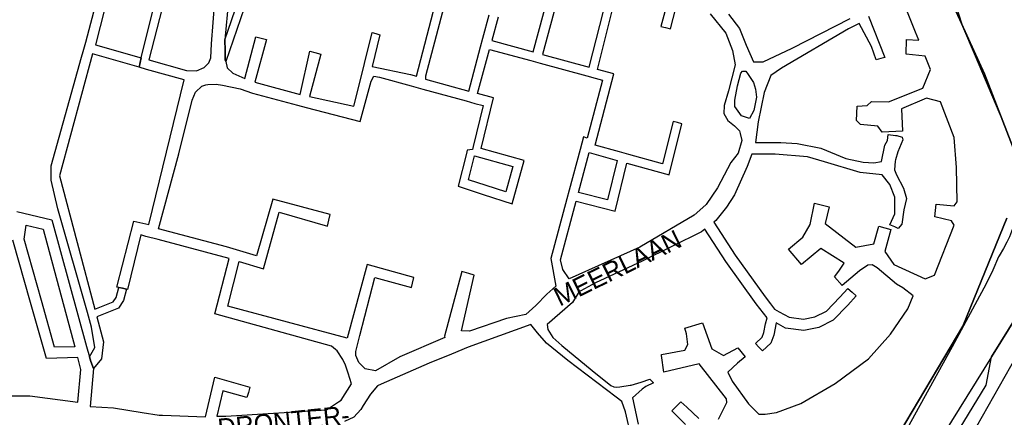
# Model space of a CAD drawing. Header units: metres. Extents: x 89872 to 99175, y 455036 to 468911.
# Tile 130 of 196: x 95043 to 95569, y 465362 to 465574. Entities that reach past the tile are written whole.
import ezdxf
from ezdxf.enums import TextEntityAlignment as Align

# ---------------------------------------------------------------- set-up
doc = ezdxf.new("R2010")
doc.units = ezdxf.units.M
for name, color, linetype in [('Gemeentegrenzen', 7, 'KG-GEMEENTE'), ('Straatnamen', 7, 'Continuous'), ('Wegdeel doorgaand', 1, 'Continuous')]:
    doc.layers.add(name, color=color, linetype=linetype)
doc.layers.add('Waterdeel', color=7, linetype='Continuous', true_color=0x00aaff)
doc.layers.add('Wegdeel', color=7, linetype='Continuous', true_color=0x9a9a9a)
doc.linetypes.add('KG-GEMEENTE', pattern='A,1,-2.25,[5,NLCS.SHX,S=1,R=0,X=0,Y=0],-2.25', length=5.5)

msp = doc.modelspace()

# ---------------------------------------------------------------- linework, layer by layer
at = {"layer": 'Gemeentegrenzen', "flags": 128}
msp.add_lwpolyline([(91985.81, 461811.85), (91972.57, 462039.53), (91971.6, 462056.3), (91967.49, 462128.63), (91962.83, 462210.97), (91960.34, 462254.93), (91958.38, 462287.72), (91957.54, 462303.5), (91953.25, 462376.82), (91949.07, 462450.57), (91945.57, 462510.65), (91945.53, 462511.41), (91944.05, 462536.8), (91939.65, 462613.05), (91939.1, 462623.35), (91938.57, 462631.45), (91938.23, 462636.98), (91937.67, 462642.89), (91936.85, 462652.09), (91936.52, 462654.38), (91935.98, 462657.99), (91935.33, 462663.56), (91934.45, 462669.41), (91933.8, 462674.81), (91933.05, 462679.59), (91932.12, 462684.85), (91931.02, 462690.8), (91930.09, 462696.64), (91928.92, 462701.54), (91927.67, 462706.73), (91926.53, 462711.8), (91925.24, 462717.4), (91923.73, 462722.43), (91922.33, 462727.7), (91920.92, 462732.71), (91919.31, 462738.23), (91915.52, 462749.56), (91913.84, 462754.96), (91910.59, 462763.16), (91900, 462756.63), (91894.27, 462753.1), (91893.41, 462752.56), (91893.08, 462752.35), (91884, 462746.62), (91876.06, 462741.71), (91871.9, 462739.14), (91859.4, 462731.41), (91857.07, 462730.38), (91854.17, 462729.67), (91840.7, 462727.72), (91801.69, 462720.65), (91743.12, 462709.89), (91742.28, 462716.24), (91723.98, 462713.51), (91721.47, 462713.14), (91720.03, 462712.92), (91719.53, 462715.26), (91717.01, 462726.9), (91710.31, 462748.15), (91708.08, 462760.41), (91708.41, 462802.88), (91701.05, 462801.8), (91700.15, 462801.67), (91694.18, 462809.59), (91686.69, 462814.41), (91673.3, 462814.88), (91656.6, 462811.35), (91643.73, 462809.01), (91625.38, 462808.56), (91618.79, 462800.58), (91616.38, 462798.02), (91547.8, 462797.16), (91535.89, 462797.01), (91533.97, 462796.98), (91532.91, 462796.98), (91492.23, 462796.74), (91467.4, 462766.42), (91427.24, 462713.3), (91393.47, 462668.65), (91384.92, 462657.34), (91345.12, 462601.61), (91322.75, 462570.28), (91311.3, 462554.1), (91298.16, 462535.1), (91240.59, 462451.23), (91199.39, 462390.97), (91179.79, 462362.29), (91160.33, 462333.57), (91116.85, 462270.02), (91100.95, 462246.71), (91075.23, 462209.11), (91051.88, 462174.92), (91033.16, 462147.46), (91019.52, 462127.52), (90993.15, 462089.17), (90959.24, 462039.53), (90924.92, 461989.3), (90854.66, 461891.45), (90848.48, 461882.28), (90843.78, 461875.03), (90834.61, 461861.6), (90817.06, 461835.96), (90811.97, 461836.6), (90802.84, 461837.74), (90801.07, 461837.96), (90760.92, 461842.97), (90699.32, 461850.65), (90696.92, 461850.95), (90695.83, 461851.08), (90678.28, 461853.27), (90675.91, 461853.57), (90672.92, 461853.94), (90670.47, 461854.25), (90666.84, 461854.7), (90664.35, 461855.01), (90664.01, 461855.05), (90609.06, 461861.91), (90479.28, 461799.79), (90472.29, 461804.82), (90462.06, 461812.15), (90453.36, 461818.46), (90438.82, 461828.9), (90419.02, 461844.35), (90421.38, 461847.24), (90429.77, 461949.31), (90429.54, 461950.1), (90406.8, 462028.72), (90405.32, 462036.59), (90404.76, 462039.53), (90393.73, 462098.21), (90392.3, 462105.79), (90384.04, 462159.12), (90392.42, 462305.56), (90391.99, 462305.98), (90370.47, 462327.07), (90399.99, 462360.63), (90422.7, 462386.62), (90434.72, 462401.41), (90436.55, 462403.6), (90435.45, 462404.75), (90419.84, 462421.08), (90403.64, 462438.52), (90393.79, 462449.24), (90393.71, 462449.33), (90386.15, 462467.2), (90374.47, 462495.6), (90363.46, 462525.49), (90355.96, 462545.83), (90348.73, 462563.94), (90333.81, 462601.31), (90333.12, 462603.04), (90318.97, 462638.48), (90318.87, 462638.7), (90313.58, 462651.96), (90281.92, 462735.54), (90267.14, 462773.68), (90265.29, 462797.2), (90265.01, 462800.73), (90264.77, 462803.83), (90264.66, 462805.22), (90240.77, 462869.48), (90208.47, 462948.15), (90171.15, 463039.41), (90171.1, 463039.53), (90162.16, 463061.39), (90153.37, 463082.88), (90133.53, 463130.56), (90133.48, 463130.7), (90126.29, 463147.97), (90105.85, 463197.09), (90105.84, 463197.12), (90102.3, 463205.62), (90099.75, 463211.73), (90114.01, 463299.45), (90115.39, 463307.17), (90116.59, 463313.87), (90117.35, 463318.08), (90126.99, 463371.94), (90167.36, 463420.21), (90209.48, 463471.04), (90213.6, 463476.02), (90245.14, 463510.53), (90303.59, 463572.17), (90304.37, 463573), (90450.55, 463727.19), (90461.14, 463738.35), (90463.31, 463740.64), (90464.72, 463742.71), (90536.27, 463847.55), (90538.65, 463851.04), (90562.43, 463885.88), (90582.05, 463914.68), (90599.47, 463940.24), (90600.86, 463942.28), (90601.04, 463942.55), (90640.85, 464000.98), (90667.03, 464039.53), (90691.97, 464076.25), (90692.05, 464076.37), (90694.18, 464079.51), (90701.12, 464089.5), (90701.18, 464089.58), (90702.2, 464091.09), (90703.4, 464092.85), (90714.67, 464109.44), (90725.77, 464125.78), (90726.72, 464127.19), (90740.2, 464147.04), (90762.73, 464180.92), (90765.08, 464184.57), (90771, 464193.76), (90771.42, 464193.23), (90806.89, 464250.06), (90799.19, 464267.98), (90793.58, 464280.07), (90804.61, 464284.92), (90803.81, 464286.83), (90821.67, 464318.03), (90833.48, 464340.07), (90842.17, 464363.91), (90849.47, 464388.53), (90850.9, 464396.71), (90858.13, 464437.99), (90858.63, 464440.87), (90862.59, 464497.94), (90866.13, 464525.28), (90871.25, 464551.16), (90878.53, 464576.98), (90885.23, 464600.76), (90894.69, 464624.16), (90916.23, 464670.78), (90923.29, 464685), (90927.38, 464693.22), (90938.43, 464709.97), (90941.09, 464714), (90957.05, 464733.72), (90973.35, 464753.19), (90989.85, 464772.53), (91044.92, 464827.73), (91063.03, 464849.21), (91079.63, 464871.08), (91092.42, 464893.28), (91103.51, 464916.81), (91112.67, 464940.33), (91120.29, 464963.85), (91127, 464987.97), (91139, 465039.53), (91144.01, 465061.06), (91152.55, 465098.5), (91157.84, 465121.7), (91161.11, 465136.01), (91167.76, 465165.19), (91172.72, 465186.93), (91274.16, 465169.82), (91278.87, 465168.92), (91306.94, 465164.19), (91332.25, 465159.92), (91370.23, 465153.71), (91556.5, 465122.29), (91557.9, 465122.05), (91558.32, 465121.98), (91871.9, 465069.08), (91922.03, 465060.62), (92028.58, 465042.86), (92029.05, 465042.78), (92039.59, 465041.01), (92042.01, 465042.88), (92058.73, 465054.97), (92061.16, 465057.23), (92072.53, 465074.55), (92088.56, 465098.55), (92080.97, 465168.59), (92067.81, 465290.11), (92105.28, 465350.83), (92113.42, 465364.09), (92113.85, 465364.8), (92156.87, 465434.93), (92230.87, 465530.04), (92308.96, 465565.35), (92325.03, 465572.62), (92358.36, 465534.34), (92375.52, 465545.73), (92376.91, 465547.36), (92384.66, 465556.46), (92397.29, 465571.45), (92416.04, 465593.91), (92432.88, 465613.69), (92464.88, 465651.21), (92497.86, 465688.87), (92505.83, 465697.44), (92511.57, 465704.12), (92521.66, 465716.37), (92529.98, 465726.8), (92537.61, 465736.36), (92552.63, 465755.02), (92556.4, 465759.68), (92562.83, 465767.63), (92569.99, 465776.31), (92574, 465780.59), (92577.23, 465784.05), (92588.96, 465795.43), (92608.34, 465813.96), (92622.92, 465827.43), (92631.95, 465835.5), (92640.36, 465842.9), (92646.72, 465848.4), (92649.67, 465851.09), (92655.38, 465856.57), (92659.68, 465860.77), (92669.91, 465871.24), (92675.75, 465876.86), (92679.79, 465880.73), (92688.17, 465888.52), (92695.01, 465895.69), (92697.26, 465898.27), (92704.75, 465907.62), (92710.44, 465915.75), (92715.48, 465923.91), (92725.57, 465940.5), (92746.28, 465971.18), (92753.8, 465982.23), (92759.43, 465990.23), (92765.7, 465998.94), (92769.21, 466003.16), (92773.77, 466008.49), (92780.83, 466016.17), (92794.83, 466030.97), (92802.6, 466039.51), (92802.62, 466039.53), (92809.88, 466047.53), (92816.37, 466054.82), (92821.82, 466061.33), (92828.63, 466069.34), (92835.92, 466079.06), (92842.64, 466088.4), (92855.4, 466105.33), (92855.72, 466105.42), (92856.2, 466105.49), (92856.58, 466105.48), (92857, 466105.46), (92857.27, 466105.4), (92857.62, 466105.29), (92857.92, 466105.17), (92858.19, 466105.04), (92858.49, 466104.84), (92859.04, 466104.43), (92861.97, 466101.77), (92865.72, 466098.37), (92920.24, 466048.9), (92924.01, 466045.52), (92930.57, 466039.62), (92998.61, 466101.64), (93005.84, 466108.13), (93007.72, 466106.77), (93009.32, 466105.61), (93030.87, 466090.03), (93065.85, 466064.82), (93100.67, 466039.53), (93102.63, 466038.11), (93109.36, 466033.25), (93110.1, 466034.21), (93306.23, 465895.87), (93359.76, 465857.43), (93435.05, 465802.05), (93442.08, 465801.87), (93443.29, 465801.85), (93453.92, 465801.63), (93457.86, 465939.66), (93469.43, 465939.2), (93472.19, 465939.09), (93475.38, 465938.96), (93481.54, 465938.72), (93483.27, 465938.65), (93484.14, 465938.62), (93485.57, 465938.11), (93486.41, 465937.57), (93494.85, 465922.09), (93504.14, 465904.63), (93508.62, 465897.95), (93513.13, 465894.34), (93520.95, 465889.78), (93530.99, 465883.82), (93532.52, 465882.69), (93535.59, 465878.57), (93538.2, 465872.98), (93542.8, 465865.6), (93545.32, 465862.19), (93550.73, 465857.44), (93558, 465851.82), (93581.85, 465842.2), (93589.8, 465836.36), (93596, 465832.33), (93604.61, 465824.42), (93611.17, 465817.58), (93626.64, 465799), (93639.91, 465783.23), (93651.14, 465769.83), (93670.29, 465745.71), (93684.46, 465727.85), (93694.85, 465714.77), (93712.32, 465692.69), (93728.2, 465671.99), (93747.98, 465645.79), (93761.04, 465629.12), (93766.29, 465628.08), (93771.39, 465626.55), (93776.82, 465625.79), (93788.1, 465624.27), (93792.4, 465621.55), (93838.86, 465642.65), (93852.5, 465660.67), (93871.9, 465686.31), (93875.58, 465691.17), (93878.32, 465694.79), (93890.16, 465710.98), (93902.12, 465728.33), (93905.89, 465733.99), (93919.17, 465753.96), (93935.19, 465778.88), (93943.9, 465792.43), (93948.65, 465800.04), (93970.06, 465836.53), (93970.54, 465837.4), (93971.35, 465838.89), (93989.07, 465871.24), (93993.85, 465879.98), (94010.83, 465914.78), (94036.3, 465967.7), (94036.96, 465969.06), (94053.84, 466007.74), (94056.01, 466013.14), (94057.82, 466017.96), (94065.93, 466039.53), (94071.93, 466055.52), (94073.83, 466060.66), (94078.67, 466074.57), (94085.46, 466094.06), (94093.55, 466118.42), (94094.92, 466122.53), (94102.3, 466146.15), (94103.67, 466150.8), (94110.42, 466174.94), (94113.71, 466186.71), (94121.68, 466216.88), (94125.59, 466232.1), (94127.77, 466240.59), (94137.96, 466288.64), (94144.53, 466331.52), (94144.93, 466334.98), (94145.41, 466339.09), (94145.82, 466342.66), (94151.42, 466390.75), (94153.23, 466390.7), (94157.6, 466460.9), (94159.9, 466526.21), (94159.35, 466560.42), (94158.49, 466578.41), (94170.96, 466578.54), (94209.06, 466578.94), (94214.84, 466579), (94215.89, 466579.01), (94219.52, 466579.05), (94240.71, 466579.18), (94241.51, 466579.18), (94263.35, 466579.32), (94263.77, 466579.32), (94282.32, 466579.43), (94323.27, 466579.65), (94379.32, 466580.31), (94401.36, 466585.53), (94402.65, 466586.01), (94419.81, 466593.87), (94424.57, 466597.31), (94434.77, 466604.54), (94443.71, 466610.91), (94446.73, 466613.07), (94447.21, 466613.41), (94452.88, 466617.46), (94455.64, 466618.85), (94468.76, 466625.48), (94489.19, 466633.87), (94509.41, 466639.35), (94528.78, 466642.95), (94558.66, 466645.13), (94568.59, 466644.46), (94591.46, 466642.45), (94597.53, 466641.07), (94607.95, 466639.18), (94627.5, 466635), (94700, 466615.5), (94735, 466606.5), (94916, 466566.5), (94919.73, 466565.74), (94955, 466558.5), (94960.94, 466557.34), (94964.2, 466556.71), (94965.83, 466558.34), (94967.61, 466560.24), (95049.67, 466540.64), (95076.19, 466534.31), (95121, 466523.72), (95162.95, 466513.62), (95181.07, 466509.25), (95206.54, 466503.31), (95252.02, 466491.75), (95295.53, 466480.7), (95302.45, 466479.13), (95324.97, 466472.76), (95370.65, 466460.17), (95399.23, 466452.31), (95479.68, 466427.72), (95495.6, 466422.85), (95497.02, 466422.44), (95500.31, 466421.48), (95521.54, 466414.36), (95521.72, 466414.3), (95578.37, 466395.31), (95578.38, 466395.16), (95578.82, 466390.43), (95579.2, 466386.47), (95579.25, 466385.66), (95579.74, 466378.15), (95579.76, 466373.01), (95579.77, 466370.42), (95579.73, 466368.56), (95579.7, 466366.73), (95579.55, 466358.34), (95579.25, 466356.16), (95579.19, 466355.76), (95578.88, 466353.52), (95578.85, 466353.31), (95576.38, 466342.92), (95574.98, 466330.93), (95574.45, 466318.83), (95574.73, 466296.11), (95575.17, 466266.8), (95575.16, 466263.45), (95574.33, 466256.64), (95572.45, 466246.32), (95570.27, 466235.69), (95567.02, 466224.62), (95557.98, 466194.3), (95552.98, 466177.27), (95549.34, 466166.34), (95547.1, 466160.72), (95545.34, 466154.12), (95542, 466138.28), (95539.78, 466125.62), (95539.36, 466123.58), (95537.12, 466114.76), (95535.79, 466105.96), (95534.78, 466098.22), (95534.13, 466088.41), (95533.79, 466082.76), (95533.54, 466078.91), (95530.66, 466058.4), (95529.12, 466043.77), (95528.98, 466039.53), (95528.97, 466039.12), (95530.32, 466010.37), (95530.62, 466007.24), (95531.17, 466003.97), (95531.78, 466000.6), (95540.13, 465977.94), (95544.77, 465965.04), (95546.23, 465960.02), (95549.07, 465951.74), (95550.04, 465947.53), (95550.97, 465942.66), (95552.42, 465934.03), (95552.68, 465931.95), (95553.53, 465925.61), (95554.12, 465921.5), (95556.73, 465908.18), (95558.94, 465897.06), (95560.33, 465890.16), (95561.4, 465883.69), (95562.18, 465878.87), (95562.57, 465875.79), (95562.89, 465866.79), (95563.3, 465854.63), (95563.55, 465848.28), (95563.55, 465843.26), (95563.6, 465835.56), (95563.61, 465832.46), (95563.31, 465827.46), (95562.96, 465822.22), (95562.3, 465816.61), (95561.77, 465812.67), (95560.32, 465803.53), (95559.52, 465798.89), (95558.78, 465795.56), (95553.78, 465772.56), (95551.91, 465764.15), (95550.5, 465757.21), (95548.74, 465750.32), (95547.3, 465744.37), (95546.46, 465740.94), (95543.92, 465732.87), (95540.23, 465722.02), (95539.71, 465720.56), (95539.09, 465716.02), (95538.47, 465711.26), (95536.77, 465702.24), (95527.92, 465670.67), (95527.84, 465668.95), (95527.7, 465667.03), (95528.82, 465658.18), (95531.91, 465635.75), (95537.16, 465601.96), (95537.52, 465600), (95537.96, 465597.87), (95540.35, 465589.87), (95543.94, 465578.1), (95546.47, 465570.53), (95553.13, 465554.75), (95567.64, 465520.24), (95573.21, 465505.84), (95574.45, 465501.86), (95575.55, 465498.07), (95576.32, 465494.08), (95576.62, 465490.2), (95576.79, 465485.95), (95576.96, 465481.99), (95576.94, 465478.22), (95576.51, 465474.48), (95576.09, 465472.29), (95575.37, 465469.6), (95574.08, 465465.33), (95572.6, 465461.08), (95571.42, 465458.18), (95570.11, 465455.28), (95568.34, 465451.92), (95565.89, 465448.07), (95565.58, 465447.53), (95562.52, 465440.39), (95559.07, 465433.06), (95540.84, 465399.48), (95523.65, 465368.23), (95516.81, 465356.01), (95511.85, 465347.89), (95492.52, 465317.33), (95486.36, 465307.5), (95480.59, 465297.94), (95479.77, 465296.75), (95477.89, 465294.01), (95477.47, 465293.39), (95474.71, 465289.14), (95468.37, 465278.85), (95458.8, 465263.96), (95447.6, 465249.33), (95444.94, 465246.39), (95423.24, 465225.43), (95398.04, 465200.76), (95373.2, 465175.41), (95363.98, 465165), (95359.15, 465158.83), (95346.67, 465140.48), (95339.62, 465123.09), (95339.26, 465121.58), (95339.18, 465121.24), (95334.55, 465081.47), (95341.66, 465053.51), (95345.02, 465039.53), (95348.03, 465026.98), (95349.31, 465022.05), (95356.2, 465000), (95365.4, 464970.54), (95381.79, 464806.72), (95385.02, 464770.86), (95387.49, 464748.32), (95390.41, 464718.29), (95392.34, 464697.86), (95394.99, 464671.19), (95397.14, 464648.62), (95399.53, 464624.71), (95401.63, 464602.45), (95403.59, 464583.03), (95405.53, 464565.38), (95408.42, 464541.95), (95402.27, 464514.29), (95399.71, 464506.14), (95396, 464495.22), (95392.73, 464487.76), (95388.49, 464478.32), (95384.48, 464470.56), (95376.24, 464454.26), (95370.72, 464442.66), (95365.78, 464430.78), (95358.53, 464412.74), (95352.49, 464396.26), (95346.71, 464379.44), (95342.53, 464364.85), (95337.15, 464344.05), (95332.52, 464321.23), (95329.92, 464306.43), (95328.5, 464296.12), (95326.71, 464282.12), (95326, 464271.02), (95324.59, 464249.71), (95320.1, 464176.63), (95318.9, 464159.43), (95318.29, 464150), (95317.32, 464135.22), (95315.89, 464119.26), (95314.25, 464108.78), (95312.59, 464099.71), (95310.39, 464089.6), (95308.2, 464079.59), (95303.92, 464039.53), (95303.57, 464036.29), (95301.26, 464026.09), (95299.28, 464017.67), (95299.7, 464009.14), (95300.39, 464004.82), (95300.41, 464004.65), (95301.12, 464001.68), (95302.34, 463997.54), (95304.62, 463991.84), (95307.55, 463986.46), (95310.75, 463981.69), (95314.99, 463977.11), (95320.94, 463971.02), (95331.81, 463960.54), (95359.48, 463931.58), (95381.27, 463908.82), (95403.65, 463884.27), (95431.79, 463853.53), (95455.46, 463827.96), (95466.68, 463815.34), (95502.46, 463776.61), (95532.68, 463744.19), (95547.03, 463729.25), (95563.9, 463711.87), (95579.55, 463695.82), (95589.54, 463685.3), (95600.69, 463673.67), (95610.21, 463663.67), (95617.15, 463656.6), (95628.25, 463643.69), (95639.94, 463629.57), (95649.37, 463617.44), (95657.97, 463605.63), (95666.29, 463594.26), (95674.77, 463581.25), (95681.69, 463570.07), (95689.15, 463556.53), (95695.8, 463543.74), (95701.56, 463532.04), (95707.3, 463519.64), (95712.61, 463507.25), (95717.22, 463494.89), (95721.94, 463481.96), (95726.25, 463469.18), (95729.73, 463456.86), (95733.65, 463443.47), (95736.72, 463431.45), (95739.62, 463418.44), (95745.12, 463383.87), (95747.24, 463369.95), (95749.45, 463354.91), (95750.98, 463338.88), (95752.46, 463322.34), (95754.03, 463308.55), (95756.14, 463293.1), (95758.26, 463276.49), (95760.29, 463260.4), (95762.38, 463245.18), (95764.92, 463229.99), (95767.11, 463215.76), (95769.04, 463205.23), (95771.78, 463190.86), (95774.47, 463176.59), (95777.4, 463162.1), (95779.82, 463148.83), (95783.17, 463133.08), (95785.7, 463120.22), (95789.51, 463102.67), (95800.23, 463039.53), (95801.15, 463034.11), (95808.28, 462989.38), (95816.21, 462948.6), (95822.09, 462914.33), (95830.21, 462870.66), (95840.79, 462822.54), (95848.68, 462791.26), (95856.28, 462759.18), (95863, 462728.44), (95868.03, 462705.46), (95871.9, 462690.57), (95880.9, 462655.94), (95891.2, 462609.73), (95902.59, 462560.92), (95903.74, 462555.46), (95913.19, 462510.87), (95919.28, 462490.65), (95920.63, 462486.29), (95909.41, 462481.41), (95909.91, 462479.61), (95909.27, 462479.33), (95905.81, 462477.83), (95905.48, 462478.58), (95900.36, 462476.31), (95871.9, 462463.72), (95867.59, 462461.81), (95857.03, 462457.14), (95848.4, 462453.32), (95846.91, 462452.66), (95834.55, 462447.19), (95826.84, 462443.75), (95826.33, 462443.52), (95823.48, 462442.25), (95819.82, 462440.62), (95806.01, 462434.47), (95783.17, 462424.31), (95760.34, 462414.13), (95714.69, 462393.78), (95690.96, 462383.13), (95662.53, 462370.21), (95633.33, 462356.49), (95602.21, 462341.3), (95578.89, 462329.38), (95575.85, 462327.82), (95554.1, 462316.19), (95541.15, 462309.03), (95526.13, 462300.53), (95513.34, 462293.09), (95496.4, 462282.98), (95481.94, 462274.11), (95466.47, 462264.26), (95454.63, 462256.1), (95434.43, 462241.75), (95416.45, 462228.55), (95394.75, 462212.05), (95389.26, 462207.73), (95370.73, 462193.15), (95368.87, 462191.67), (95369.48, 462190.88), (95369.09, 462190.56), (95368.1, 462191.76), (95366.98, 462190.84), (95366.65, 462191.24), (95365.99, 462192.05), (95347.74, 462177.1), (95335.45, 462166.79), (95305.84, 462140.56), (95277.11, 462113.55), (95261.47, 462100.73), (95241.53, 462081.98), (95228.52, 462069.75), (95221.58, 462063.22), (95203.07, 462043.03), (95199.88, 462039.53), (95175.71, 462013.01), (95154.67, 461988.39), (95142.48, 461973.61), (95126.8, 461954.23), (95111.13, 461934.85), (95101.93, 461923.06), (95084.08, 461899.01), (95065.19, 461871.33), (95044.83, 461840.97), (95034.77, 461826.04), (95016.41, 461798.16), (94997.39, 461770.54), (94998.3, 461770.04), (95003.14, 461767.38), (95034.37, 461750.23), (95077.96, 461726.07), (95081.36, 461723.94), (95167.44, 461678.98), (95166.77, 461678.47), (95161.23, 461673.92), (95169.8, 461669.24), (95169.06, 461668.64), (95163.22, 461663.95), (95152.82, 461655.57), (95147.19, 461650.97), (95131.9, 461638.89), (95115.93, 461626.14), (95101.08, 461614.34), (95100.03, 461613.51), (95084.11, 461600.97), (95069.83, 461589.95), (95056.22, 461579.19), (95049.96, 461574.14), (95034.42, 461561.79), (95023.08, 461553.31), (95017.31, 461548.99), (94998.51, 461534.46), (94992.09, 461528.74), (94984.51, 461522.67), (94965.78, 461505.96), (94939.61, 461483.94), (94919.01, 461467.23), (94897.04, 461449.17), (94873.46, 461429.5), (94856.43, 461415.88), (94838.21, 461401.58), (94815.01, 461383.45), (94795.62, 461367.85), (94790.33, 461363.12), (94770.87, 461346.88), (94754.13, 461331.97), (94722.31, 461304.51), (94682.92, 461272.33), (94656.54, 461251.2), (94640.69, 461238.37), (94616.64, 461218.49), (94589.37, 461197.16), (94574.19, 461185.52), (94552.62, 461168.48), (94547.32, 461164.27), (94518.9, 461141.12), (94505.3, 461130.77), (94495.14, 461123.18), (94480.84, 461111.32), (94472.12, 461103.84), (94456.75, 461090.7), (94443.65, 461079.53), (94438.38, 461074.7), (94435.1, 461071.26), (94432.67, 461068.63), (94426.74, 461061.67), (94423.24, 461058.7), (94418.9, 461055.33), (94410.89, 461051.13), (94406.71, 461048.42), (94404.43, 461046.56), (94395.45, 461039.53), (94390.62, 461035.75), (94363.61, 461014.68), (94333.22, 460990.56), (94311.5, 460973.29), (94296.62, 460961.2), (94279.16, 460946.76), (94256.08, 460927.62), (94237.84, 460912.89), (94228.8, 460905.45), (94208.07, 460887.46), (94191.68, 460873.78), (94173.6, 460858.78), (94158.61, 460846.77), (94141.13, 460832.84), (94123.98, 460819.3), (94110.48, 460808.98), (94093.38, 460795.66), (94085.02, 460788.88), (94076.97, 460782.08), (94064.25, 460771.51), (94048.28, 460757.82), (94033.55, 460746.49), (94016.61, 460733.42), (93999.95, 460719.99), (93973.59, 460699.28), (93972.51, 460698.4), (93969.13, 460695.67), (93969.06, 460695.62), (93936.44, 460669.08), (93937.4, 460667.46), (93881.86, 460622.62), (93877.48, 460619.09), (93871.9, 460614.58), (93849.36, 460596.39), (93844.03, 460592.08), (93822.59, 460574.78), (93822, 460574.28), (93780.04, 460537.93), (93773.53, 460532.43), (93747.56, 460509.6), (93701.46, 460469.06), (93661.61, 460434.02), (93557.94, 460380.06), (93475.78, 460337.73), (93428.58, 460312.93), (93393.7, 460292.89), (93386.88, 460286.74), (93366.1, 460267.64), (93329.61, 460233.85), (93295.16, 460201.73), (93249.43, 460159.19), (93201.19, 460114.23), (93156.33, 460072.2), (93121.09, 460039.53), (93110.85, 460030.04), (93077.29, 459999.15), (93042.01, 459967.24), (93015.14, 459942.77), (93012.55, 459940.42), (92988.16, 459918.01), (92963.08, 459895.19), (92946.15, 459881.13), (92782.13, 459730.55), (92702.35, 459657.95), (92657.84, 459618.97), (92635.21, 459597.77), (92385.94, 459364.34), (92380.03, 459374.16), (92339.89, 459440.92), (92348.47, 459531.52), (92356.69, 459618.32), (92356.7, 459618.4), (92345.49, 459732.65), (92343.41, 459753.78), (92343.42, 459753.93), (92344.95, 459799.96), (92347.14, 459866.13), (92347.45, 459866.32), (92390.27, 459893), (92305.29, 460039.53), (92299.44, 460049.62), (92296.84, 460054.11), (92204.91, 460208.88), (92204.74, 460209.17), (92203.57, 460211.12), (92203.11, 460211.9), (92202.04, 460213.69), (92074.83, 460426.49), (92068.94, 460436.46), (92022.86, 460411.71), (91987.38, 460473), (91980.24, 460485.33), (91965.51, 460472.78), (91965.41, 460472.65), (91961.16, 460467.16), (91956.5, 460461.14), (91956.36, 460460.96), (91948.56, 460451.25), (91953.2, 460437.7), (91953.84, 460435.8), (91956.76, 460427.29), (91957.73, 460424.45), (91956.75, 460422.95), (91939.1, 460395.78), (91938.87, 460395.41), (91919.58, 460364.85), (91948.83, 460302.52), (91948.45, 460302.16), (91908.63, 460265.19), (91871.9, 460231.08), (91863.71, 460223.48), (91829.97, 460279.74), (91829.67, 460280.23), (91824.63, 460288.64), (91824.61, 460288.68), (91824.4, 460289.03), (91816.79, 460301.72), (91819.64, 460305.48), (91829.93, 460321.17), (91840.6, 460338.46), (91845.85, 460348.55), (91856.88, 460373.76), (91871.66, 460405.5), (91871.9, 460405.98), (91891.75, 460446.44), (91905.99, 460473.46), (91918.5, 460493.59), (91929.18, 460509.93), (91940.22, 460529), (91946.76, 460540.9), (91957.89, 460561.15), (91970.98, 460586.91), (91984.68, 460613.63), (91992.01, 460627.85), (92013.25, 460661.97), (92030.97, 460684.81), (92049.21, 460710.73), (92062.29, 460727.44), (92078, 460757.65), (92087.66, 460777.01), (92094.36, 460790.92), (92097.57, 460800.37), (92103.1, 460814.82), (92109.13, 460832.66), (92119.53, 460865.73), (92126.14, 460896.84), (92127.49, 460905.43), (92129.76, 460914.39), (92135.36, 460943.2), (92138.27, 460952.72), (92138.66, 460953.98), (92144.24, 460972.64), (92149.57, 460992.54), (92152.6, 461007.14), (92152.85, 461008.6), (92153.66, 461013.38), (92154.53, 461022.02), (92155.2, 461033.98), (92155.35, 461039.53), (92155.37, 461040.14), (92155.18, 461046.41), (92153.51, 461061.42), (92153.05, 461064.92), (92148.5, 461088.24), (92145.82, 461096.61), (92144.56, 461099.71), (92141.5, 461106.31), (92139.14, 461111.06), (92132.03, 461124.88), (92109.74, 461163.87), (92092.42, 461195.41), (92092.34, 461195.54), (92083.07, 461212.42), (92058.11, 461258.26), (92044.3, 461284.17), (92033.78, 461306.12), (92029.8, 461315.54), (92025.18, 461327.02), (92022.62, 461334.88), (92020.9, 461340.66), (92018.29, 461349.73), (92016.77, 461356.21), (92014.96, 461364.94), (92013.81, 461370.99), (92013.14, 461376.04), (92011.98, 461385.86), (92009.83, 461406.51), (92009.04, 461414.38), (92008.45, 461422), (92008.08, 461428.85), (92006.61, 461452.41), (92005.98, 461462.23), (92005.07, 461481.07), (92002.65, 461522.01), (92001.21, 461544.76), (91999.79, 461569.43), (91996.21, 461634.32), (91993.76, 461676.13), (91993.28, 461684.3), (91985.81, 461811.85)], close=True, dxfattribs=at)
at = {"layer": 'Waterdeel', "lineweight": -3}
for points in [[(95574.29, 465503.41), (95558.07, 465545.16), (95543.09, 465578.22), (95534.37, 465610.97), (95532.38, 465662.09), (95538.2, 465709.44), (95548.41, 465747.09), (95553.83, 465779.16), (95556.89, 465818.38), (95558.66, 465869.16), (95557.64, 465896.91), (95552.1, 465925.34), (95543.55, 465973.22), (95538.73, 466003.44), (95530.26, 466036.19), (95533.29, 466085.72), (95536.52, 466104.81), (95547.01, 466140.31), (95554.52, 466174.34), (95559.08, 466187.66), (95571.67, 466233.84)], [(95571.67, 466233.84), (95559.08, 466187.66), (95554.52, 466174.34), (95547.01, 466140.31), (95536.52, 466104.81), (95533.29, 466085.72), (95530.26, 466036.19), (95538.73, 466003.44), (95543.55, 465973.22), (95552.1, 465925.34), (95557.64, 465896.91), (95558.66, 465869.16), (95556.89, 465818.38), (95553.83, 465779.16), (95548.41, 465747.09), (95538.2, 465709.44), (95532.38, 465662.09), (95534.37, 465610.97), (95543.09, 465578.22), (95558.07, 465545.16), (95574.29, 465503.41)], [(95416.15, 465360.95), (95420.69, 465369.89), (95420.54, 465371.85), (95405.93, 465390.54), (95387.07, 465386.09), (95385.83, 465394.96), (95385.81, 465395.53), (95398.33, 465397.68), (95399.9, 465400.86), (95399.19, 465406.38), (95398.33, 465409.57), (95407.75, 465412.29), (95412.67, 465398.42), (95418.91, 465394.86), (95426.58, 465399.04), (95430.43, 465394.13), (95426.27, 465390.9), (95421.16, 465386.05), (95423.58, 465381.21), (95432.2, 465369.09), (95437.79, 465363.66), (95441.06, 465363.66), (95447.14, 465364.6), (95460.23, 465369.27), (95478.47, 465380.03), (95496.24, 465393.13), (95507.93, 465406.22), (95517.29, 465419.79), (95520.09, 465426.81), (95514.48, 465431.02), (95511.26, 465433.03), (95500.84, 465441.58), (95498.22, 465443.33), (95495.88, 465443.04), (95491.5, 465440.12), (95482.15, 465432.23), (95478.07, 465436.91), (95480.4, 465439.83), (95483.22, 465444.21), (95470.83, 465451.91), (95460.42, 465443.46), (95453.56, 465451.54), (95461.15, 465458.04), (95465.2, 465464.78), (95467.4, 465476.17), (95475.24, 465474.21), (95473.16, 465465.27), (95489.45, 465452.65), (95499.01, 465454.36), (95501.82, 465463.92), (95508.19, 465462.08), (95504.89, 465450.44), (95509.79, 465443.46), (95526.46, 465435.8), (95531.47, 465437.7), (95541.98, 465464.37), (95540.51, 465466.7), (95531.57, 465468.9), (95532.3, 465475.64), (95541.86, 465474.78), (95543.57, 465476.87), (95543.24, 465495.1), (95541.94, 465511.11), (95534.61, 465530.12), (95527.26, 465532.2), (95513.9, 465526.44), (95514.39, 465514.44), (95503.49, 465514.07), (95501.29, 465517.26), (95491.98, 465517.99), (95489.77, 465520.2), (95490.14, 465527.79), (95495.53, 465528.28), (95497.86, 465530.36), (95506.92, 465530.12), (95525.3, 465537.47), (95529.34, 465547.4), (95526.54, 465554.54), (95516.34, 465555.59), (95516.58, 465563.43), (95523.07, 465563.07), (95521.24, 465567.35), (95514.57, 465584.25)], [(95367.48, 464923.97), (95359.83, 464969), (95354.66, 464989.81), (95348.66, 465015.88), (95337.6, 465054.72), (95333.52, 465087.16), (95333.7, 465108.28), (95337.95, 465126.97), (95345.82, 465143.62), (95355.14, 465156.12), (95364.98, 465167.53), (95381.38, 465183.41), (95410.2, 465213.56), (95430.25, 465236.22), (95472.64, 465295.84), (95502.56, 465336.69), (95546.51, 465410.47), (95570.05, 465468.19)], [(95570.05, 465468.19), (95546.51, 465410.47), (95502.56, 465336.69), (95472.64, 465295.84), (95430.25, 465236.22), (95410.2, 465213.56), (95381.38, 465183.41), (95364.98, 465167.53), (95355.14, 465156.12), (95345.82, 465143.62), (95337.95, 465126.97), (95333.7, 465108.28), (95333.52, 465087.16), (95337.6, 465054.72), (95348.66, 465015.88), (95354.66, 464989.81), (95359.83, 464969), (95367.48, 464923.97)], [(95594.94, 465447.35), (95561.85, 465394.17), (95519.23, 465325.68), (95505.97, 465304.39), (95506.49, 465300.06), (95512.92, 465297.22), (95515.38, 465296.13), (95519.54, 465293.93), (95627.61, 465246.41)], [(95398.58, 465358.13), (95391.35, 465365.36), (95396.16, 465370.21), (95399.39, 465367.45), (95405.8, 465361.35)]]:
    msp.add_lwpolyline(points, dxfattribs=at)
at = {"layer": 'Wegdeel'}
for p, q in [((95165.4, 465586.83), (95153.32, 465551.6)), ((95078.62, 465561.98), (95084.82, 465585.01)), ((95152.81, 465563.26), (95160.12, 465584.59)), ((95088.81, 465580.1), (95083.87, 465560.57)), ((95077.3, 465557.06), (95078.62, 465561.98)), ((95083.87, 465560.57), (95108.31, 465553.65)), ((95152.96, 465557.46), (95152.81, 465563.26)), ((95082.31, 465555.72), (95064.7, 465490.79)), ((95076.48, 465554.04), (95077.3, 465557.06)), ((95107.07, 465548.59), (95082.31, 465555.72)), ((95153.09, 465552.49), (95152.96, 465557.46)), ((95060.29, 465496.06), (95076.48, 465554.04)), ((95107.7, 465551.15), (95107.07, 465548.59)), ((95108.31, 465553.65), (95107.7, 465551.15)), ((95153.32, 465551.6), (95153.09, 465552.49)), ((95060.29, 465488.46), (95060.29, 465496.06)), ((95063.85, 465473.15), (95060.29, 465488.46)), ((95064.7, 465490.79), (95083.53, 465419.54)), ((95079.51, 465417.91), (95063.85, 465473.15)), ((95045.81, 465456.9), (95046.83, 465464.44)), ((95046.83, 465464.44), (95055.86, 465462.3)), ((95055.86, 465462.3), (95072.87, 465399.59)), ((95055.02, 465424.26), (95045.81, 465456.9)), ((95094.9, 465425.89), (95096.24, 465431.21)), ((95096.24, 465431.21), (95098.25, 465430.75)), ((95098.25, 465430.75), (95100.31, 465430.28)), ((95100.31, 465430.28), (95098.77, 465424.17)), ((95062.06, 465399.32), (95055.02, 465424.26)), ((95093.32, 465423.52), (95094.9, 465425.89)), ((95098.77, 465424.17), (95096.08, 465420.14)), ((95083.53, 465419.54), (95093.32, 465423.52)), ((95096.08, 465420.14), (95084.6, 465415.47)), ((95080.66, 465413.87), (95079.51, 465417.91)), ((95081.73, 465410.09), (95080.66, 465413.87)), ((95084.6, 465415.47), (95088.1, 465402.25)), ((95083.57, 465399.19), (95081.73, 465410.09)), ((95072.87, 465399.59), (95062.06, 465399.32)), ((95080.63, 465394.17), (95083.57, 465399.19)), ((95088.1, 465402.25), (95087.12, 465393.07)), ((95081.43, 465391.77), (95080.63, 465394.17)), ((95087.12, 465393.07), (95082.71, 465387.92)), ((95082.71, 465387.92), (95081.43, 465391.77))]:
    msp.add_line(p, q, dxfattribs=at)
for points in [[(95330.95, 465587.14), (95322.38, 465555.41), (95347.2, 465548.64), (95360.43, 465600.13)], [(95411.8, 465577.02), (95420.15, 465566.82), (95423.72, 465557.6), (95425.05, 465549.88), (95421.48, 465535.99), (95419.27, 465528.25), (95419.07, 465523.91), (95421.12, 465520.13), (95424.8, 465517.43), (95427.51, 465514.64), (95427.82, 465513.2), (95428.61, 465509.6), (95426.77, 465502.72), (95422.71, 465497.9), (95415.73, 465484.3), (95409.67, 465475.49), (95407.85, 465473.87), (95403.25, 465469.79), (95374.18, 465452.59), (95336.57, 465435.87), (95333.2, 465440.78), (95331.9, 465445.96), (95340.3, 465477.23), (95361.01, 465471.87), (95367.24, 465497.5), (95389.84, 465491.16), (95396.58, 465518.49), (95394.27, 465519.06), (95391.97, 465519.63), (95386.4, 465497.06), (95368.36, 465502.12), (95363.38, 465503.52), (95350.51, 465507.12), (95360.43, 465545.02), (95351.63, 465547.42), (95364.12, 465597.3)], [(95271.36, 465587.12), (95259.83, 465543.81), (95259.84, 465542.19), (95282.94, 465535.91), (95289.31, 465559.46), (95290.57, 465564.11), (95293.93, 465576.53)], [(95298.72, 465575.23), (95295.36, 465562.8), (95317.31, 465556.8), (95325.87, 465588.51)], [(95041.88, 465471.65), (95060.61, 465467.22), (95079.1, 465399.75), (95080.63, 465394.17), (95081.43, 465391.77), (95082.71, 465387.92), (95080.99, 465367.73), (95093.44, 465366.92), (95108.82, 465364.5), (95117.86, 465363.07), (95119.56, 465363.01), (95142.56, 465362.13), (95147.58, 465383.33), (95166.2, 465378.06), (95165.41, 465375.26), (95164.62, 465372.46), (95151.85, 465376.07), (95148.64, 465362.53), (95153.31, 465362.52), (95207.03, 465366.01), (95213.48, 465370.17), (95214.99, 465371.15), (95220.38, 465379.73), (95218.66, 465385.48), (95217.2, 465389.77), (95215.73, 465392.84), (95212.87, 465397.46), (95211.97, 465398.18), (95209.72, 465399.97), (95147.54, 465417.17), (95155.13, 465446.69), (95117.32, 465456.79), (95110.75, 465458.42), (95108, 465459.3), (95100.96, 465430.14), (95100.31, 465430.28), (95098.25, 465430.75), (95096.24, 465431.21), (95095.32, 465431.42), (95104.39, 465466.53), (95112.33, 465464.79), (95131.14, 465541.86), (95111.14, 465547.46), (95107.07, 465548.59), (95107.7, 465551.15), (95108.31, 465553.65), (95115.93, 465584.53)], [(95120.76, 465585.74), (95112.38, 465552.5), (95132.43, 465546.82), (95137.78, 465546.62), (95141.76, 465548.51), (95144.27, 465551.02), (95145.33, 465553.54), (95145.82, 465561.02), (95147.6, 465583.8)], [(95154.76, 465584.13), (95152.81, 465563.26), (95152.96, 465557.46), (95153.09, 465552.49), (95153.32, 465551.6), (95154.14, 465548.3), (95157.08, 465545.36), (95163.44, 465542.53), (95169.32, 465564.82), (95172.29, 465564.13), (95175.08, 465563.47), (95168.83, 465540.57), (95193.08, 465534.07), (95198.28, 465557.25), (95200.95, 465556.5), (95203.99, 465555.64), (95198.11, 465533.09), (95221.61, 465527.88), (95226.04, 465545.48), (95227.32, 465550.6), (95231.47, 465567.1), (95233.47, 465566.54), (95235.58, 465565.95), (95231.41, 465548.92), (95251.88, 465544.73), (95255.06, 465543.91), (95265.23, 465582.71)], [(95388.7, 465582.04), (95385.53, 465570.39), (95388.03, 465569.71), (95390.53, 465569.03), (95393.51, 465580.04)], [(95421.61, 465576.88), (95427.49, 465569.35), (95430.98, 465560.35), (95434.87, 465551.54), (95440.11, 465551.54), (95455.58, 465558.84), (95486.54, 465574.61)], [(95496.17, 465575.78), (95504.91, 465553.72), (95502.75, 465553.2), (95500.26, 465552.61), (95497.81, 465559.72), (95491.32, 465571.85), (95485.66, 465569.07), (95449.74, 465548.04), (95444.2, 465544.24), (95440.53, 465535.18), (95437.33, 465519.56), (95435.94, 465508.46), (95449.45, 465508.46), (95458.21, 465507.88), (95470.77, 465505.54), (95484.18, 465500.02), (95493.37, 465498.06), (95499.13, 465497.7), (95503.17, 465498.43), (95504.93, 465507), (95506.39, 465509.63), (95506.77, 465512.68), (95510.66, 465512.26), (95511.44, 465512.17), (95514.28, 465511.39), (95514.57, 465509.92), (95511.94, 465503.5), (95510.71, 465499.32), (95510.48, 465498.53), (95510.19, 465493.86), (95511.15, 465491.15), (95514.98, 465484.16), (95516.44, 465478.61), (95515.15, 465472.54), (95513.98, 465464.95), (95512.1, 465462.65), (95510.25, 465463.44), (95507.67, 465464.55), (95510.27, 465470.5), (95510.25, 465479.4), (95507.62, 465486.12), (95503.54, 465491.32), (95491.79, 465492.4), (95472.81, 465498.24), (95463.76, 465500.87), (95446.53, 465502.33), (95434.07, 465502.33), (95431.53, 465495.69), (95424.73, 465480.63), (95420.51, 465474.02), (95414.82, 465466.85), (95413.67, 465465.95), (95425.04, 465448.45), (95441.03, 465426.12), (95443.94, 465422.43), (95446.16, 465419.6), (95448.52, 465418.27), (95453.86, 465415.26), (95461.56, 465414.27), (95467.68, 465415.46), (95473.8, 465418.62), (95480.91, 465425.93), (95485.26, 465430.67), (95487.46, 465428.65), (95489.66, 465426.64), (95485.25, 465421.83), (95477.41, 465413.76), (95469.66, 465409.76), (95461.76, 465408.23), (95451.95, 465409.49), (95447, 465412.28), (95445.74, 465405.78), (95444.11, 465401.55), (95439.65, 465397.33), (95437.77, 465399.32), (95435.9, 465401.31), (95439.45, 465404.67), (95440.44, 465407.24), (95441.23, 465411.78), (95442.13, 465415.08), (95436.26, 465422.54), (95420.11, 465445.08), (95408.96, 465462.25), (95407.1, 465460.79), (95375.52, 465445.18), (95350.54, 465433.6), (95342.83, 465429.38), (95341.83, 465429.01), (95338.25, 465423.08), (95324.82, 465411.43), (95325.12, 465408.76), (95327.88, 465404.56), (95332.6, 465400.19), (95348.87, 465386.97), (95358.85, 465378.98), (95360.45, 465378.14), (95362, 465377.97), (95363.56, 465378.17), (95369.02, 465379.03), (95369.58, 465379.12), (95374.96, 465380.64), (95379.64, 465382.34), (95380.64, 465381.26), (95381.5, 465380.33), (95377.52, 465378.45), (95375.42, 465377), (95370.42, 465372.34), (95373.28, 465358.29)], [(95037.77, 465373.32), (95048.88, 465373.42), (95074.38, 465369.94), (95075.95, 465387.43), (95074.43, 465393.83), (95057.64, 465393.33), (95049.2, 465423.24), (95039.82, 465456.48)], [(95369.55, 465351.64), (95366.52, 465364.79), (95364.64, 465370.44), (95361.55, 465372.64), (95335.84, 465392.24), (95324.53, 465401.4), (95319.69, 465407.05), (95316.19, 465411.43), (95282.66, 465399.27), (95273.86, 465395.69), (95261.84, 465390.8), (95236.31, 465379.57), (95234.29, 465378.68), (95230.62, 465374.27), (95226.74, 465368.18), (95225.48, 465366.19), (95221.62, 465361.97), (95216.68, 465359.77)]]:
    msp.add_lwpolyline(points, dxfattribs=at)
for points in [[(95289.63, 465505.25), (95296.13, 465532.21), (95287.72, 465534.57), (95294.1, 465558.15), (95316.05, 465552.15), (95321.13, 465550.76), (95346.01, 465543.96), (95350.45, 465542.75), (95354.29, 465541.7), (95346.21, 465510.83), (95344.25, 465511.57), (95342.41, 465504.72), (95336.6, 465483.08), (95335.37, 465478.5), (95326.8, 465446.59), (95329.46, 465431.83), (95324.56, 465427.54), (95318.8, 465421.54), (95313.41, 465416.76), (95303.14, 465414.56), (95283.31, 465407.95), (95279.06, 465408.12), (95285.9, 465437.77), (95283.04, 465438.58), (95279.36, 465439.62), (95270.13, 465405.22), (95270.24, 465404.59), (95246.23, 465394.11), (95233.16, 465386.72), (95227.76, 465387.8), (95224.41, 465391.16), (95222.73, 465394.94), (95222.76, 465396.96), (95224.94, 465405.59), (95232.82, 465436.54), (95252.47, 465431.18), (95253.01, 465433.41), (95253.77, 465436.57), (95228.71, 465443.43), (95218.18, 465404.23), (95154.4, 465421.21), (95160.52, 465445.1), (95173.5, 465441.11), (95181.83, 465471.25), (95207.55, 465463.9), (95208.33, 465467.11), (95209.02, 465470.02), (95178.52, 465478.35), (95169.83, 465447.97), (95164.42, 465449.69), (95153.77, 465452.83), (95117.54, 465462.37), (95128.34, 465502.35), (95135.47, 465531.09), (95137.15, 465535.29), (95140.5, 465538.44), (95142.76, 465539.14), (95143.86, 465539.49), (95148.25, 465539.58), (95151.56, 465539.09), (95161.11, 465537.13), (95167.61, 465534.81), (95191.61, 465528.44), (95196.27, 465527.21), (95225.05, 465519.74), (95230.9, 465541.16), (95232.37, 465543.89), (95235.31, 465543.26), (95252.2, 465538.65), (95258.49, 465536.93), (95281.52, 465530.64), (95286.31, 465529.33), (95290.59, 465528.16), (95285.33, 465506.42), (95284.92, 465504.71), (95282.22, 465504.35), (95281.76, 465502.53), (95277.29, 465485.16), (95290.71, 465480.84), (95306.2, 465475.85), (95312.62, 465498.95)], [(95432.67, 465521.28), (95428.43, 465522.63), (95424.92, 465527.59), (95424.92, 465531.1), (95426.38, 465538.69), (95428.14, 465545.41), (95429.01, 465546.58), (95430.76, 465546.58), (95431.99, 465544.74), (95434.85, 465540.44), (95436.02, 465536.94), (95436.48, 465532.71), (95435, 465525.46)], [(95356.94, 465477.89), (95341.53, 465481.82), (95347.25, 465503.1), (95362.22, 465498.9)], [(95302.8, 465482.17), (95292.3, 465485.55), (95282.78, 465488.61), (95286.11, 465501.34), (95306.57, 465495.74)], [(95062.06, 465399.32), (95055.02, 465424.26), (95045.81, 465456.9), (95046.83, 465464.44), (95055.86, 465462.3), (95072.87, 465399.59)]]:
    msp.add_lwpolyline(points, close=True, dxfattribs=at)
at = {"layer": 'Wegdeel doorgaand'}
for points in [[(95519.37, 465313.98), (95558.98, 465379.16), (95561.85, 465394.17), (95594.94, 465447.35)], [(95587.07, 465415.69), (95547.79, 465346.31)]]:
    msp.add_lwpolyline(points, dxfattribs=at)

# ---------------------------------------------------------------- texts
at = {"layer": 'Straatnamen'}
for s, rotation, p in [('MEERLAAN', 26.1732, (95362.33, 465441.64)), ('DRONTER-', 5.909, (95184.21, 465359.75))]:
    msp.add_text(s, height=10, rotation=rotation, dxfattribs=at).set_placement(p, align=Align.MIDDLE_CENTER)

doc.saveas('drawing.dxf')
